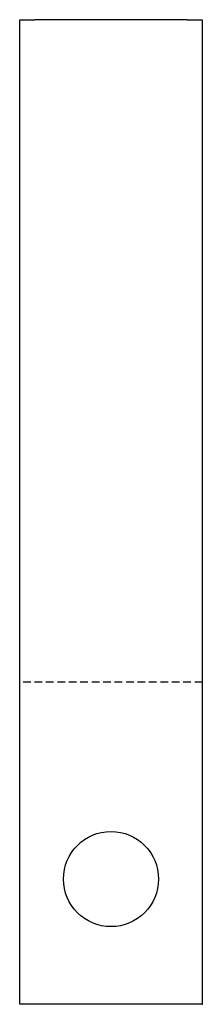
# Model space of a CAD drawing. Header units: millimetres. Extents: x 0 to 73, y 0 to 393.
import ezdxf

# ---------------------------------------------------------------- set-up
doc = ezdxf.new("R2010")
doc.units = ezdxf.units.MM
doc.header["$PDSIZE"] = -1
doc.linetypes.add('SLD-Kesik', pattern=[4.572, 3.048, -1.524])
doc.linetypes.add('SLD-Sürekli', pattern=[0])

msp = doc.modelspace()

# ---------------------------------------------------------------- linework, layer by layer
at = {"color": 7, "linetype": 'SLD-Sürekli', "lineweight": 25}
for p, q in [((0.4, 154.67), (0.4, 393.42)), ((0.4, 393.42), (6.4, 393.42)), ((67.4, 393.42), (6.4, 393.42)), ((67.4, 393.42), (73.4, 393.42)), ((73.4, 393.42), (73.4, 154.67)), ((0.4, 103.4), (0.4, 154.67)), ((73.4, 154.67), (73.4, 103.4)), ((0.4, 0.4), (0.4, 103.4)), ((73.4, 103.4), (73.4, 0.4)), ((6.4, 0.4), (0.4, 0.4)), ((67.4, 0.4), (6.4, 0.4)), ((73.4, 0.4), (67.4, 0.4))]:
    msp.add_line(p, q, dxfattribs=at)
at = {"color": 7, "linetype": 'SLD-Kesik'}
msp.add_line((73.4, 129.04), (0.4, 129.04), dxfattribs=at)
at = {"color": 7, "linetype": 'SLD-Sürekli', "lineweight": 25}
msp.add_circle((36.9, 50.4), 19, dxfattribs=at)
at = {"color": 7, "linetype": 'SLD-Sürekli'}
msp.add_point((73.4, 0.4), dxfattribs=at)

doc.saveas('drawing.dxf')
